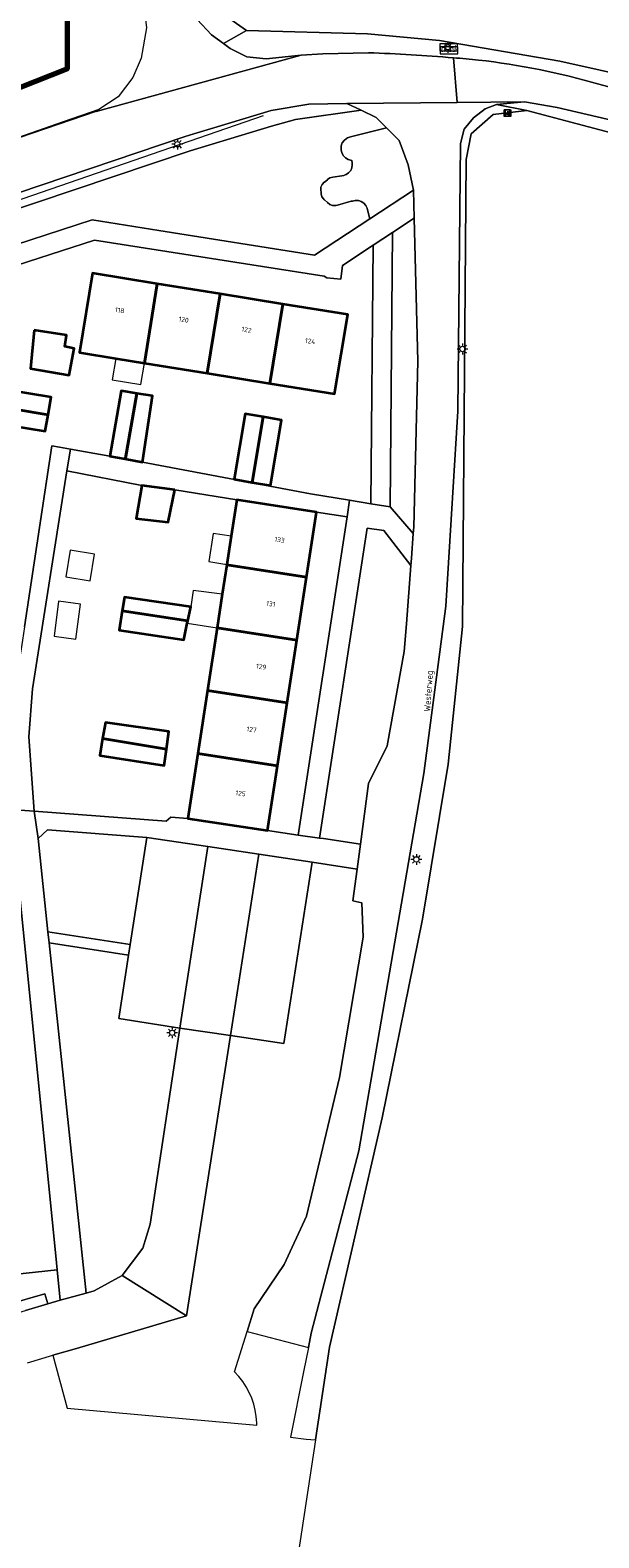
# Model space of a CAD drawing. Header units: metres. Extents: x 108651 to 109770, y 520801 to 521818.
# Tile 24 of 66: x 109441 to 109494, y 520994 to 521134. Entities that reach past the tile are written whole.
import ezdxf
from ezdxf.enums import TextEntityAlignment as Align

# ---------------------------------------------------------------- set-up
doc = ezdxf.new("R2010")
doc.units = ezdxf.units.M
for name, color, linetype, lineweight in [('B-WE-GR-BEPLANTING_CULTUUR_BOSPLANTSOEN-GV', 253, 'Continuous', 18), ('B-WE-GR-BEPLANTING_CULTUUR_HEESTERS-GV', 253, 'Continuous', 18), ('B-WE-GR-GRAS-GV', 253, 'Continuous', 13), ('B-WE-GR-GROENVOORZIENING-GV', 253, 'Continuous', 18), ('B-WE-IE-MEUBILAIR_WEGMEUBILAIR-S', 253, 'Continuous', 25), ('B-WE-IE-MEUBILAIR_WEGMEUBILAIR_VERKEERSBORD-S', 253, 'Continuous', 25), ('B-WE-IE-TERREINAFSCHEIDING_KUNSTMATIG_HEKWERK-G', 253, 'IE-TERREINAFSCHEIDING_KUNSTMATIG-SO', 18), ('B-WE-KL-ET_LS_OV_LICHTMAST-S', 253, 'Continuous', 25), ('B-WE-OG-BEBOUWING-GV', 253, 'Continuous', 35), ('B-WE-OG-BEBOUWING-T18', 253, 'Continuous', 18), ('B-WE-OG-BEBOUWING_LUIFEL-GV', 253, 'Continuous', 18), ('B-WE-OG-BEBOUWING_OVERBOUWING-GV', 253, 'Continuous', 18), ('B-WE-OG-TERREIN_CULTUURSCHEIDING-GV', 253, 'Continuous', 18), ('B-WE-OG-TERREIN_ERF-GV', 253, 'Continuous', 18), ('B-WE-OG-TOPOGRAFIE-T18', 253, 'Continuous', 18), ('B-WE-VH-KANTVERHARDING-G', 253, 'Continuous', 18), ('B-WE-VH-VERHARDING_ASFALT-G', 253, 'Continuous', 18), ('B-WE-VH-VERHARDING_ASFALT-GV', 253, 'Continuous', 18), ('B-WE-VH-VERHARDING_BETONSTRAATSTEEN-GV', 253, 'Continuous', 18), ('B-WE-VH-VERHARDING_STRAATBAKSTEEN-GV', 253, 'Continuous', 18), ('N-WE-KG-WERKGRENS_FASE 3A-G', 10, 'XX-WERKGRENS_CIRCEL', 70)]:
    doc.layers.add(name, color=color, linetype=linetype, lineweight=lineweight)
doc.styles.add('NLCS-ISO', font='NLCS-ISO.ttf')
doc.styles.add('NLCS-ISO-M250-T18', font='NLCS-ISO.ttf', dxfattribs={"height": 0.45})
doc.linetypes.add('IE-TERREINAFSCHEIDING_KUNSTMATIG-SO', pattern='A,4,[82,NLCS.SHX,S=0.75,R=90,X=0,Y=0],4,-2', length=10)
doc.linetypes.add('XX-WERKGRENS_CIRCEL', pattern='A,10,-2.5,[69,NLCS.SHX,S=1,R=0,X=0,Y=0],-2.5', length=15)

# ---------------------------------------------------------------- blocks, each defined once
blk = doc.blocks.new('SIE-WEG_VERKEERSBORD-SO')
at = {"color": 0, "linetype": 'ByBlock', "lineweight": 18}
blk.add_lwpolyline([(-1.125, -1.125), (1.125, -1.125), (1.125, 1.125), (-1.125, 1.125)], close=True, dxfattribs=at)
at = {"color": 0, "linetype": 'ByBlock', "lineweight": 18, "style": 'NLCS-ISO'}
blk.add_text('vb', height=1.5, dxfattribs=at).set_placement((0, 0), align=Align.MIDDLE_CENTER)
blk = doc.blocks.new('SIE-WEG_VERKEERSBORD_STRAATNAAM-SO')
at = {"color": 0, "linetype": 'ByBlock', "lineweight": 18}
blk.add_lwpolyline([(-3.25, -1.25), (3.25, -1.25), (3.25, 1.25), (-3.25, 1.25)], close=True, dxfattribs=at)
at = {"color": 0, "linetype": 'ByBlock', "lineweight": 18, "style": 'NLCS-ISO'}
blk.add_text('straat', height=1.5, dxfattribs=at).set_placement((0, 0.15), align=Align.MIDDLE_CENTER)
blk = doc.blocks.new('SKL-ET_OV_LICHTMAST-SO')
at = {"color": 0, "linetype": 'ByBlock', "lineweight": 18}
for points in [[(-1.25, 0), (-2, 0)], [(-1.41, 1.41), (-0.88, 0.88)], [(0, 2), (0, 1.25)], [(0.88, 0.88), (1.41, 1.41)], [(2, 0), (1.25, 0)], [(-1.41, -1.41), (-0.88, -0.88)], [(0, -1.25), (0, -2)], [(0.88, -0.88), (1.41, -1.41)]]:
    blk.add_lwpolyline(points, dxfattribs=at)
blk.add_circle((0, 0), 1, dxfattribs=at)

msp = doc.modelspace()

# ---------------------------------------------------------------- linework, layer by layer
at = {"layer": 'B-WE-GR-BEPLANTING_CULTUUR_BOSPLANTSOEN-GV', "flags": 128}
msp.add_lwpolyline([(109458.75, 521132.87), (109460.88, 521134.09), (109458.81, 521135.53), (109457.02, 521137.4), (109437.19, 521199.05), (109435.3, 521206.88), (109435.19, 521210.31), (109432.4, 521209.99), (109434.72, 521200.31), (109437.97, 521189.18), (109449.99, 521153.78), (109453.54, 521141.64), (109455.25, 521137.03), (109456.29, 521135.11), (109457.64, 521133.67)], close=True, dxfattribs=at)
at = {"layer": 'B-WE-GR-BEPLANTING_CULTUUR_HEESTERS-GV', "flags": 128}
for points in [[(109476.41, 521119.25), (109475.91, 521121.61), (109475.06, 521123.86), (109473.91, 521125.03), (109470.54, 521124.21), (109470.27, 521124.1), (109470.26, 521124.1), (109470.18, 521124.05), (109469.96, 521123.87), (109469.79, 521123.64), (109469.7, 521123.38), (109469.68, 521123.19), (109469.69, 521123.14), (109469.69, 521123.12), (109469.7, 521122.98), (109469.76, 521122.7), (109469.89, 521122.45), (109470.09, 521122.25), (109470.33, 521122.11), (109470.34, 521122.11), (109470.67, 521121.99), (109470.71, 521121.78), (109470.72, 521121.61), (109470.68, 521121.33), (109470.57, 521121.07), (109470.38, 521120.86), (109470.15, 521120.7), (109470.05, 521120.66), (109469.92, 521120.62), (109469.74, 521120.58), (109468.9, 521120.45), (109468.63, 521120.38), (109468.4, 521120.23), (109468.4, 521120.22), (109468.13, 521120), (109468.12, 521119.99), (109467.93, 521119.77), (109467.81, 521119.52), (109467.79, 521119.4), (109467.82, 521118.9), (109467.9, 521118.64), (109468.06, 521118.4), (109468.12, 521118.35), (109468.13, 521118.34), (109468.4, 521118.09), (109468.63, 521117.92), (109468.89, 521117.83), (109469.18, 521117.82), (109469.35, 521117.85), (109470.61, 521118.21), (109470.74, 521118.23), (109471, 521118.27), (109471.28, 521118.27), (109471.55, 521118.2), (109471.79, 521118.04), (109471.98, 521117.83), (109472.1, 521117.58), (109472.11, 521117.54), (109472.36, 521116.58)], [(109441.53, 521058.99), (109442.44, 521050.31), (109450.09, 521049.12), (109451.63, 521059.08), (109442.4, 521059.78)], [(109449.32, 521018.38), (109451.26, 521020.91), (109451.92, 521023.15), (109454.68, 521041.35), (109449.02, 521042.26), (109449.93, 521048.13), (109442.55, 521049.28), (109445.98, 521016.74), (109446.73, 521016.93)]]:
    msp.add_lwpolyline(points, close=True, dxfattribs=at)
msp.add_lwpolyline([(109435.24, 521014.67), (109442.15, 521016.66), (109442.43, 521015.72), (109443.57, 521016.06), (109443.29, 521018.9), (109422.86, 521016.69)], dxfattribs=at)
at = {"layer": 'B-WE-GR-GRAS-GV', "flags": 128}
for points in [[(109458.81, 521135.53), (109460.88, 521134.09), (109472.13, 521133.77), (109478.82, 521133.15), (109489.99, 521131.22), (109508.18, 521127.19)], [(109662.94, 521080.01), (109486.94, 521126.64), (109483.82, 521126.28), (109481.78, 521124.48), (109481.3, 521122.09), (109480.95, 521078.7), (109479.63, 521065.88), (109477.23, 521051.49), (109473.51, 521033.03), (109468.6, 521011.7), (109467.29, 521003.08), (109465.12, 520988.81), (109462.85, 520967.83), (109463.81, 520949.62), (109465.6, 520937.99), (109469.44, 520922.65), (109477.35, 520899.88), (109523.85, 520917.61)]]:
    msp.add_lwpolyline(points, dxfattribs=at)
msp.add_lwpolyline([(109484.11, 521127.2), (109483.08, 521126.81), (109481.98, 521125.96), (109481.13, 521124.91), (109480.76, 521123.57), (109480.52, 521098.69), (109479.42, 521080.59), (109477.36, 521065.02), (109471.32, 521029.96), (109466.9, 521013), (109466.64, 521011.67), (109466.19, 521009.41), (109464.99, 521003.33), (109466.42, 521003.16), (109467.29, 521003.08), (109468.6, 521011.7), (109473.51, 521033.03), (109477.23, 521051.49), (109479.63, 521065.88), (109480.95, 521078.7), (109481.3, 521122.09), (109481.78, 521124.48), (109483.82, 521126.28), (109486.94, 521126.64)], close=True, dxfattribs=at)
at = {"layer": 'B-WE-GR-GROENVOORZIENING-GV', "flags": 128}
for points in [[(109508.18, 521127.19), (109489.99, 521131.22), (109478.82, 521133.15), (109472.13, 521133.77), (109460.88, 521134.09), (109458.75, 521132.87), (109459.37, 521132.42), (109460.91, 521131.65), (109462.71, 521131.45), (109465.96, 521131.79), (109467.97, 521131.91), (109472.24, 521132.02)], [(109493.63, 521129.1), (109504.2, 521126.25), (109518.89, 521122.29), (109537.9, 521117.43), (109582.43, 521105.3), (109606.87, 521098.7), (109625.97, 521093.72), (109631.62, 521092.25), (109658.98, 521085.06), (109660.94, 521084.59), (109662.32, 521086.07), (109659.56, 521086.78), (109616.06, 521098.76), (109611.62, 521099.63), (109611.67, 521099.89), (109605.08, 521101.69), (109604.66, 521101.78), (109596.3, 521103.68), (109594.44, 521104.11), (109591.52, 521104.77), (109589.76, 521105.24), (109577.66, 521108.5), (109572.59, 521109.86), (109508.18, 521127.19)]]:
    msp.add_lwpolyline(points, dxfattribs=at)
at = {"layer": 'B-WE-GR-GROENVOORZIENING-GV'}
for points in [[(109472.24, 521132.02, -0.012195), (109480.12, 521131.55)], [(109480.12, 521131.55, -0.003394), (109482.46, 521131.34)], [(109482.46, 521131.34, -0.040542), (109493.63, 521129.1)]]:
    msp.add_lwpolyline(points, format="xyb", dxfattribs=at)
at = {"layer": 'B-WE-IE-TERREINAFSCHEIDING_KUNSTMATIG_HEKWERK-G', "flags": 128}
msp.add_lwpolyline([(109423.77, 521112.83), (109462.48, 521126.18)], dxfattribs=at)
at = {"layer": 'B-WE-OG-BEBOUWING-GV', "flags": 128}
for points in [[(109451.41, 521103.17), (109452.6, 521110.54), (109446.57, 521111.52), (109445.38, 521104.15), (109448.73, 521103.6)], [(109458.43, 521109.6), (109452.6, 521110.54), (109451.41, 521103.17), (109457.24, 521102.22)], [(109458.43, 521109.6), (109457.24, 521102.22), (109463.07, 521101.28), (109464.27, 521108.65)], [(109464.27, 521108.65), (109463.07, 521101.28), (109469.06, 521100.31), (109470.3, 521107.68)], [(109441.17, 521106.22), (109440.8, 521102.66), (109444.42, 521102.06), (109444.86, 521104.53), (109443.99, 521104.7), (109444.16, 521105.78)], [(109436.34, 521099.4), (109442.45, 521098.36), (109442.73, 521100.01), (109436.65, 521100.99), (109436.35, 521099.4)], [(109449.61, 521094.26), (109449.63, 521094.34), (109450.7, 521100.36), (109449.23, 521100.6), (109448.2, 521094.53)], [(109449.61, 521094.26), (109451.21, 521093.95), (109452.16, 521100.12), (109450.7, 521100.36), (109449.63, 521094.34)], [(109442.45, 521098.36), (109436.34, 521099.4), (109436.11, 521097.95), (109436.09, 521097.84), (109442.18, 521096.85)], [(109461.42, 521092.08), (109462.44, 521098.17), (109460.75, 521098.46), (109459.73, 521092.37)], [(109461.42, 521092.08), (109463.11, 521091.79), (109464.13, 521097.88), (109462.44, 521098.17)], [(109454.22, 521091.39), (109451.15, 521091.8), (109450.62, 521088.73), (109453.6, 521088.4)], [(109459.06, 521084.41), (109466.46, 521083.27), (109467.39, 521089.31), (109459.99, 521090.45), (109459.47, 521087.08), (109459.07, 521084.46)], [(109466.46, 521083.27), (109459.06, 521084.41), (109458.64, 521081.68), (109458.17, 521078.57), (109465.57, 521077.43)], [(109449.34, 521080.14), (109455.43, 521079.22), (109455.71, 521080.53), (109449.54, 521081.41)], [(109455.43, 521079.22), (109449.34, 521080.14), (109449.05, 521078.36), (109455.05, 521077.46), (109455.38, 521079)], [(109457.27, 521072.73), (109464.67, 521071.59), (109465.57, 521077.43), (109458.17, 521078.57)], [(109456.37, 521066.89), (109463.77, 521065.75), (109464.67, 521071.59), (109457.27, 521072.73)], [(109453.45, 521067.29), (109453.68, 521068.93), (109447.78, 521069.78), (109447.52, 521068.27)], [(109453.45, 521067.29), (109447.52, 521068.27), (109447.26, 521066.71), (109453.23, 521065.76)], [(109456.37, 521066.89), (109455.44, 521060.84), (109462.84, 521059.72), (109463.77, 521065.75)]]:
    msp.add_lwpolyline(points, close=True, dxfattribs=at)
at = {"layer": 'B-WE-OG-BEBOUWING_LUIFEL-GV', "flags": 128}
for points in [[(109448.73, 521103.6), (109448.41, 521101.61), (109451.08, 521101.18), (109451.41, 521103.17)], [(109459.47, 521087.08), (109457.79, 521087.34), (109457.39, 521084.72), (109459.07, 521084.46)], [(109455.38, 521079), (109458.17, 521078.57), (109458.64, 521081.68), (109455.92, 521082.05), (109455.71, 521080.53), (109455.43, 521079.22)]]:
    msp.add_lwpolyline(points, close=True, dxfattribs=at)
at = {"layer": 'B-WE-OG-BEBOUWING_OVERBOUWING-GV', "flags": 128}
for points in [[(109444.11, 521083.29), (109446.36, 521082.92), (109446.76, 521085.41), (109444.51, 521085.78)], [(109445.47, 521080.75), (109443.43, 521081.03), (109443, 521077.8), (109445.03, 521077.52)]]:
    msp.add_lwpolyline(points, close=True, dxfattribs=at)
at = {"layer": 'B-WE-OG-TERREIN_CULTUURSCHEIDING-GV', "flags": 128}
for points in [[(109471.53, 521126.67), (109470.2, 521127.3), (109466.67, 521127.24), (109463.18, 521126.65), (109457.86, 521125.05), (109455.99, 521124.49), (109455.19, 521124.23), (109437.38, 521118.23), (109426.82, 521114.37), (109425.53, 521113.91), (109422.59, 521112.85), (109422.97, 521111.47), (109437.85, 521116.91), (109455.64, 521122.9), (109463.2, 521125.2), (109465.43, 521125.8)], [(109663.19, 521080.91), (109660.39, 521081.76), (109641.32, 521086.63), (109625.24, 521090.96), (109547.09, 521111.99), (109516.04, 521120), (109498.12, 521124.98), (109489.75, 521126.94), (109486.71, 521127.44), (109484.11, 521127.2), (109486.94, 521126.64), (109662.94, 521080.01)], [(109474.46, 521115.31), (109472.66, 521114.12), (109472.44, 521090.1), (109474.23, 521089.81)], [(109475.77, 521078.95), (109476.17, 521084.35), (109473.65, 521087.6), (109472.09, 521087.84), (109467.67, 521059.03), (109468.05, 521058.98), (109471.47, 521058.47), (109472.22, 521064.11), (109473.95, 521067.61), (109475.54, 521076.35)], [(109444.23, 521006.03), (109461.84, 521004.46), (109461.84, 521004.68), (109461.79, 521005.26), (109461.7, 521005.84), (109461.56, 521006.41), (109461.37, 521006.97), (109461.14, 521007.5), (109460.86, 521008.02), (109460.54, 521008.51), (109460.18, 521008.97), (109459.78, 521009.4), (109460.94, 521013.16), (109461.6, 521015.28), (109464.38, 521019.38), (109466.47, 521023.87), (109469.52, 521036.76), (109471.72, 521049.82), (109471.62, 521053.01), (109470.78, 521053.19), (109471.17, 521056.14), (109466.99, 521056.78), (109466.99, 521056.78), (109464.35, 521039.93), (109459.4, 521040.68), (109455.32, 521014.62), (109445.08, 521011.59), (109442.9, 521010.95)]]:
    msp.add_lwpolyline(points, close=True, dxfattribs=at)
msp.add_lwpolyline([(109427.91, 521110.43), (109446.54, 521116.49), (109452.75, 521115.5), (109467.21, 521113.2), (109472.36, 521116.58), (109472.11, 521117.54), (109472.1, 521117.58), (109471.98, 521117.83), (109471.79, 521118.04), (109471.55, 521118.2), (109471.28, 521118.27), (109471, 521118.27), (109470.74, 521118.23), (109470.61, 521118.21), (109469.35, 521117.85), (109469.18, 521117.82), (109468.89, 521117.83), (109468.63, 521117.92), (109468.4, 521118.09), (109468.13, 521118.34), (109468.12, 521118.35), (109468.06, 521118.4), (109467.9, 521118.64), (109467.82, 521118.9), (109467.79, 521119.4), (109467.81, 521119.52), (109467.93, 521119.77), (109468.12, 521119.99), (109468.13, 521120), (109468.4, 521120.22), (109468.4, 521120.23), (109468.63, 521120.38), (109468.9, 521120.45), (109469.74, 521120.58), (109469.92, 521120.62), (109470.05, 521120.66), (109470.15, 521120.7), (109470.38, 521120.86), (109470.57, 521121.07), (109470.68, 521121.33), (109470.72, 521121.61), (109470.71, 521121.78), (109470.67, 521121.99), (109470.34, 521122.11), (109470.33, 521122.11), (109470.09, 521122.25), (109469.89, 521122.45), (109469.76, 521122.7), (109469.7, 521122.98), (109469.69, 521123.12), (109469.69, 521123.14), (109469.68, 521123.19), (109469.7, 521123.38), (109469.79, 521123.64), (109469.96, 521123.87), (109470.18, 521124.05), (109470.26, 521124.1), (109470.27, 521124.1), (109470.54, 521124.21), (109473.91, 521125.03), (109472.93, 521126.01), (109471.53, 521126.67), (109465.43, 521125.8), (109463.2, 521125.2), (109455.64, 521122.9), (109437.85, 521116.91)], dxfattribs=at)
at = {"layer": 'B-WE-OG-TERREIN_ERF-GV', "flags": 128}
msp.add_lwpolyline([(109440.26, 521078.66), (109442.81, 521095.49), (109443.51, 521095.36), (109444.54, 521095.18), (109448.2, 521094.53), (109449.23, 521100.6), (109450.7, 521100.36), (109452.16, 521100.12), (109451.21, 521093.95), (109466.84, 521091.01), (109470.47, 521090.42), (109472.44, 521090.1), (109472.66, 521114.12), (109469.82, 521112.24), (109469.66, 521110.96), (109468.34, 521111.11), (109468.12, 521111.25), (109446.75, 521114.61), (109424.02, 521107.24)], dxfattribs=at)
for points in [[(109452.6, 521110.54), (109458.43, 521109.6), (109464.27, 521108.65), (109470.3, 521107.68), (109469.06, 521100.31), (109463.07, 521101.28), (109457.24, 521102.22), (109451.41, 521103.17), (109448.73, 521103.6), (109445.38, 521104.15), (109446.57, 521111.52)], [(109444.42, 521102.06), (109440.8, 521102.66), (109441.17, 521106.22), (109444.16, 521105.78), (109443.99, 521104.7), (109444.86, 521104.53)], [(109436.34, 521099.4), (109436.35, 521099.4), (109436.65, 521100.99), (109442.73, 521100.01), (109442.45, 521098.36), (109442.18, 521096.85), (109436.09, 521097.84), (109436.11, 521097.95)], [(109461.42, 521092.08), (109459.73, 521092.37), (109460.75, 521098.46), (109462.44, 521098.17), (109464.13, 521097.88), (109463.11, 521091.79)], [(109444.18, 521093.16), (109440.99, 521072.88), (109440.65, 521068.42), (109441.17, 521061.52), (109453.42, 521060.6), (109453.85, 521060.96), (109455.44, 521060.84), (109456.37, 521066.89), (109457.27, 521072.73), (109458.17, 521078.57), (109458.64, 521081.68), (109459.06, 521084.41), (109459.07, 521084.46), (109459.47, 521087.08), (109459.99, 521090.45), (109454.22, 521091.39), (109453.6, 521088.4), (109450.62, 521088.73), (109451.15, 521091.8)], [(109465.68, 521059.28), (109470.23, 521088.88), (109467.39, 521089.31), (109466.46, 521083.27), (109465.57, 521077.43), (109464.67, 521071.59), (109463.77, 521065.75), (109462.84, 521059.72)], [(109449.34, 521080.14), (109449.54, 521081.41), (109455.71, 521080.53), (109455.43, 521079.22), (109455.38, 521079), (109455.05, 521077.46), (109449.05, 521078.36)], [(109453.45, 521067.29), (109453.23, 521065.76), (109447.26, 521066.71), (109447.52, 521068.27), (109447.78, 521069.78), (109453.68, 521068.93)], [(109411.42, 521060.71), (109415.81, 521045.81), (109416.11, 521044.81), (109418.48, 521036.78), (109412.94, 521036.64), (109418.75, 521021.62), (109420.96, 521023.15), (109422.86, 521016.69), (109443.29, 521018.9), (109443.16, 521020.19), (109439.03, 521061.68), (109422.05, 521061.84)]]:
    msp.add_lwpolyline(points, close=True, dxfattribs=at)
at = {"layer": 'B-WE-VH-KANTVERHARDING-G', "flags": 128}
for points in [[(109439.03, 521061.68), (109441.17, 521061.52), (109440.65, 521068.42), (109440.99, 521072.88), (109444.18, 521093.16), (109444.54, 521095.18), (109443.51, 521095.36), (109442.81, 521095.49), (109440.26, 521078.66), (109440.07, 521077.41), (109439.89, 521076.2), (109438.58, 521070.02), (109438.33, 521068.79)], [(109449.61, 521094.26), (109448.2, 521094.53), (109444.54, 521095.18), (109444.18, 521093.16), (109451.15, 521091.8), (109454.22, 521091.39), (109459.99, 521090.45), (109467.39, 521089.31), (109470.23, 521088.88), (109470.47, 521090.42), (109466.84, 521091.01), (109451.21, 521093.95)], [(109465.68, 521059.28), (109462.84, 521059.72), (109455.44, 521060.84), (109453.85, 521060.96), (109453.42, 521060.6), (109441.17, 521061.52), (109441.53, 521058.99), (109442.4, 521059.78), (109451.63, 521059.08), (109457.3, 521058.23), (109462.04, 521057.52), (109466.99, 521056.78), (109466.99, 521056.78), (109471.17, 521056.14), (109471.47, 521058.47), (109468.05, 521058.98), (109467.67, 521059.03)], [(109442.44, 521050.31), (109442.55, 521049.28), (109449.93, 521048.13), (109450.09, 521049.12)], [(109442.43, 521015.72), (109442.15, 521016.66), (109435.24, 521014.67), (109435.53, 521013.64), (109437.36, 521014.2), (109440.34, 521015.11)]]:
    msp.add_lwpolyline(points, close=True, dxfattribs=at)
at = {"layer": 'B-WE-VH-VERHARDING_ASFALT-G'}
msp.add_lwpolyline([(109448.59, 521146.46), (109450.44, 521140.65), (109451.18, 521137.82), (109451.59, 521134.32), (109451.09, 521131.5), (109450.31, 521129.71), (109448.95, 521127.91), (109447.15, 521126.74), (109443.85, 521125.6), (109434.91, 521122.46), (109425.35, 521119.18), (109419.43, 521117.16), (109413.73, 521115.15), (109410.28, 521113.93)], dxfattribs=at)
at = {"layer": 'B-WE-VH-VERHARDING_ASFALT-GV', "flags": 128}
for points in [[(109465.96, 521131.79), (109462.71, 521131.45), (109460.91, 521131.65), (109459.37, 521132.42), (109458.75, 521132.87), (109457.64, 521133.67), (109456.29, 521135.11), (109455.25, 521137.03), (109453.54, 521141.64), (109449.99, 521153.78), (109437.97, 521189.18), (109434.72, 521200.31), (109432.4, 521209.99), (109432.32, 521210.34), (109429.97, 521224.2), (109429.66, 521225.73)], [(109413.82, 521115.12), (109411.62, 521114.35), (109413.3, 521109.59), (109420.88, 521112.26), (109422.59, 521112.85), (109425.53, 521113.91), (109426.82, 521114.37), (109437.38, 521118.23), (109455.19, 521124.23), (109455.99, 521124.49), (109457.86, 521125.05), (109463.18, 521126.65), (109466.67, 521127.24), (109470.2, 521127.3), (109480.46, 521127.39), (109480.12, 521131.55)], [(109472.24, 521132.02), (109467.97, 521131.91), (109465.96, 521131.79), (109446.92, 521126.55), (109425.51, 521119.23), (109413.82, 521115.12)], [(109446.92, 521126.55), (109465.96, 521131.79)], [(109480.12, 521131.55), (109480.46, 521127.39), (109486.71, 521127.44), (109489.75, 521126.94), (109498.12, 521124.98), (109516.04, 521120), (109547.09, 521111.99), (109625.24, 521090.96), (109625.97, 521093.72)], [(109625.97, 521093.72), (109606.87, 521098.7), (109582.43, 521105.3), (109537.9, 521117.43), (109518.89, 521122.29), (109504.2, 521126.25), (109493.63, 521129.1)], [(109440.55, 521010.24), (109442.9, 521010.95), (109445.08, 521011.59), (109455.32, 521014.62), (109449.32, 521018.38), (109446.73, 521016.93), (109445.98, 521016.74), (109443.57, 521016.06), (109442.43, 521015.72), (109440.34, 521015.11)]]:
    msp.add_lwpolyline(points, dxfattribs=at)
at = {"layer": 'B-WE-VH-VERHARDING_ASFALT-GV'}
for points in [[(109480.12, 521131.55, 0.012195), (109472.24, 521132.02)], [(109482.46, 521131.34, 0.003394), (109480.12, 521131.55)], [(109493.63, 521129.1, 0.040542), (109482.46, 521131.34)]]:
    msp.add_lwpolyline(points, format="xyb", dxfattribs=at)
at = {"layer": 'B-WE-VH-VERHARDING_ASFALT-GV', "flags": 128}
for points in [[(109471.72, 521049.82), (109469.52, 521036.76), (109466.47, 521023.87), (109464.38, 521019.38), (109461.6, 521015.28), (109460.94, 521013.16), (109466.64, 521011.67), (109466.9, 521013), (109471.32, 521029.96), (109477.36, 521065.02), (109479.42, 521080.59), (109480.52, 521098.69), (109480.76, 521123.57), (109481.13, 521124.91), (109481.98, 521125.96), (109483.08, 521126.81), (109484.11, 521127.2), (109486.71, 521127.44), (109480.46, 521127.39), (109470.2, 521127.3), (109471.53, 521126.67), (109472.93, 521126.01), (109473.91, 521125.03), (109475.06, 521123.86), (109475.91, 521121.61), (109476.41, 521119.25), (109476.48, 521116.65), (109476.81, 521103.36), (109476.44, 521087.92), (109476.39, 521087.34), (109476.22, 521085.03), (109476.17, 521084.35), (109475.77, 521078.95), (109475.54, 521076.35), (109473.95, 521067.61), (109472.22, 521064.11), (109471.47, 521058.47), (109471.17, 521056.14), (109470.78, 521053.19), (109471.62, 521053.01)], [(109449.32, 521018.38), (109455.32, 521014.62), (109459.4, 521040.68), (109454.68, 521041.35), (109451.92, 521023.15), (109451.26, 521020.91)]]:
    msp.add_lwpolyline(points, close=True, dxfattribs=at)
at = {"layer": 'B-WE-VH-VERHARDING_BETONSTRAATSTEEN-GV', "flags": 128}
for points in [[(109476.48, 521116.65), (109474.46, 521115.31), (109474.23, 521089.81), (109476.39, 521087.34), (109476.44, 521087.92), (109476.81, 521103.36)], [(109457.3, 521058.23), (109451.63, 521059.08), (109450.09, 521049.12), (109449.93, 521048.13), (109449.02, 521042.26), (109454.68, 521041.35)], [(109459.4, 521040.68), (109462.04, 521057.52), (109457.3, 521058.23), (109454.68, 521041.35)], [(109462.04, 521057.52), (109459.4, 521040.68), (109464.35, 521039.93), (109466.99, 521056.78)]]:
    msp.add_lwpolyline(points, close=True, dxfattribs=at)
at = {"layer": 'B-WE-VH-VERHARDING_STRAATBAKSTEEN-GV', "flags": 128}
msp.add_lwpolyline([(109424.02, 521107.24), (109446.75, 521114.61), (109468.12, 521111.25), (109468.34, 521111.11), (109469.66, 521110.96), (109469.82, 521112.24), (109472.66, 521114.12), (109474.46, 521115.31), (109476.48, 521116.65), (109476.41, 521119.25), (109472.36, 521116.58), (109467.21, 521113.2), (109452.75, 521115.5), (109446.54, 521116.49), (109427.91, 521110.43)], dxfattribs=at)
for points in [[(109467.67, 521059.03), (109472.09, 521087.84), (109473.65, 521087.6), (109476.17, 521084.35), (109476.22, 521085.03), (109476.39, 521087.34), (109474.23, 521089.81), (109472.44, 521090.1), (109470.47, 521090.42), (109470.23, 521088.88), (109465.68, 521059.28)], [(109441.53, 521058.99), (109441.17, 521061.52), (109439.03, 521061.68), (109443.16, 521020.19), (109443.29, 521018.9), (109443.57, 521016.06), (109445.98, 521016.74), (109442.55, 521049.28), (109442.44, 521050.31)]]:
    msp.add_lwpolyline(points, close=True, dxfattribs=at)
at = {"layer": 'N-WE-KG-WERKGRENS_FASE 3A-G', "flags": 128}
msp.add_lwpolyline([(109325.99, 521089.89), (109318.98, 521087.1), (109317.76, 521090.31), (109323.36, 521094.59), (109238.45, 521245.38), (109219.99, 521235.57), (109207.97, 521226.88), (109134.35, 521188.29), (109146.68, 521162.04), (109133.2, 521154.37), (109125.14, 521169.62), (109118.97, 521166.63), (109096.88, 521210.77), (109081.12, 521240.82), (109089.41, 521256.9), (109098.84, 521261), (109100.77, 521257.63, 0.463993), (109111.29, 521254.28), (109161.48, 521279.68), (109182.49, 521274.19), (109197.38, 521282.23), (109207.41, 521265.02), (109222.74, 521273.13), (109202.68, 521306.82), (109330.85, 521375.96), (109334.1, 521366.96), (109359.35, 521304.01), (109395.92, 521316.77), (109395.01, 521304.65), (109407.22, 521303.04), (109419.65, 521302.28), (109418.21, 521287.56), (109409.71, 521288.41), (109419.01, 521237.75), (109418.56, 521234.86), (109426.45, 521234.18), (109428.1, 521222.07), (109422.35, 521222.2), (109444.16, 521149.25), (109444.21, 521130.53), (109415.06, 521119), (109417.94, 521109.02), (109389.8, 521098.73), (109393.22, 521089.13), (109386.12, 521086.75), (109367.93, 521091.65), (109364.11, 521102.44)], format="xyb", close=True, dxfattribs=at)

# ---------------------------------------------------------------- block references
at = {"layer": 'B-WE-IE-MEUBILAIR_WEGMEUBILAIR-S', "xscale": 0.25, "yscale": 0.25, "zscale": 0.25}
for p in [(109485.11, 521126.42), (109485.07, 521126.41), (109485.15, 521126.4), (109485.2, 521126.41)]:
    msp.add_blockref('SIE-WEG_VERKEERSBORD-SO', p, dxfattribs=at)
at = {"layer": 'B-WE-IE-MEUBILAIR_WEGMEUBILAIR_VERKEERSBORD-S', "xscale": 0.25, "yscale": 0.25, "zscale": 0.25}
for p in [(109479.68, 521132.52), (109479.7, 521132.24)]:
    msp.add_blockref('SIE-WEG_VERKEERSBORD_STRAATNAAM-SO', p, dxfattribs=at)
at = {"layer": 'B-WE-KL-ET_LS_OV_LICHTMAST-S', "xscale": 0.25, "yscale": 0.25, "zscale": 0.25}
for p in [(109479.6, 521132.52), (109454.46, 521123.51), (109480.97, 521104.48), (109476.67, 521057.04), (109453.98, 521040.92)]:
    msp.add_blockref('SKL-ET_OV_LICHTMAST-SO', p, dxfattribs=at)

# ---------------------------------------------------------------- texts
at = {"layer": 'B-WE-OG-BEBOUWING-T18', "style": 'NLCS-ISO-M250-T18'}
for s, rotation, p in [('118', 350.8, (109449.11, 521108.08)), ('120', 350.8, (109455.05, 521107.21)), ('122', 350.8, (109460.89, 521106.27)), ('124', 350.8, (109466.81, 521105.21)), ('133', 351.3, (109463.97, 521086.75)), ('131', 351.3, (109463.15, 521080.79)), ('129', 351.3, (109462.26, 521074.95)), ('127', 351.3, (109461.36, 521069.11)), ('125', 351.3, (109460.34, 521063.18))]:
    msp.add_text(s, height=0.45, rotation=rotation, dxfattribs=at).set_placement(p, align=Align.MIDDLE)
at = {"layer": 'B-WE-OG-TOPOGRAFIE-T18', "style": 'NLCS-ISO-M250-T18'}
msp.add_text('Westerweg', height=0.6, rotation=86.1, dxfattribs=at).set_placement((109477.88, 521072.68), align=Align.MIDDLE)

doc.saveas('drawing.dxf')
